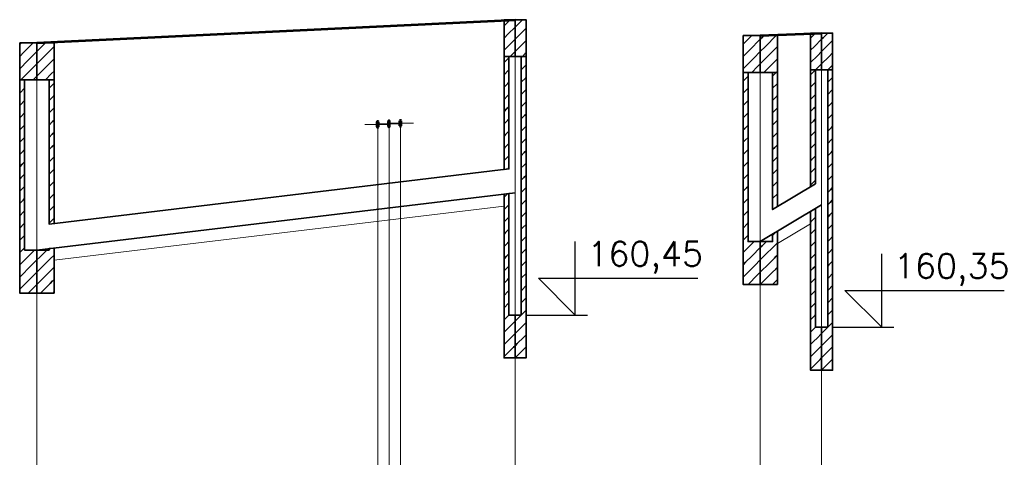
# Model space of a CAD drawing. Header units: millimetres. Extents: x 7.8 to 19, y -49.2 to -24.4.
# Tile 12 of 30: x 9.0012 to 9.0815, y -24.5526 to -24.5169. Entities that reach past the tile are written whole.
import ezdxf

# ---------------------------------------------------------------- set-up
doc = ezdxf.new("R2010")
doc.units = ezdxf.units.MM
doc.linetypes.add('DASHED', pattern=[0.75, 0.5, -0.25])
doc.layers.get('0').update_dxf_attribs({"lineweight": 13})
for name, color, linetype, lineweight in [('CIENKA', 7, 'Continuous', 15), ('CIENKA2', 1, 'Continuous', 25), ('CIENKA_PRZERYWANA', 7, 'DASHED', 15), ('GRUBA', 3, 'Continuous', 53), ('SREDNIA', 2, 'Continuous', 35)]:
    doc.layers.add(name, color=color, linetype=linetype, lineweight=lineweight)
doc.styles.add('romans', font='romans.shx')

# ---------------------------------------------------------------- blocks, each defined once
blk = doc.blocks.new('*X2644')
at = {"layer": 'SREDNIA', "color": 2, "linetype": 'Continuous', "ltscale": 0.01}
for p, q in [((1.228632, 0.126632), (1.2286, 0.1266)), ((1.2287, 0.1267), (1.228632, 0.126632)), ((1.2297, 0.1267), (1.22895, 0.12595)), ((1.22895, 0.12595), (1.2286, 0.1256)), ((1.229268, 0.125268), (1.2286, 0.1246)), ((1.23, 0.126), (1.229268, 0.125268)), ((1.229586, 0.124586), (1.2287, 0.1237)), ((1.23, 0.125), (1.229586, 0.124586)), ((1.229905, 0.123905), (1.2297, 0.1237)), ((1.23, 0.124), (1.229905, 0.123905))]:
    blk.add_line(p, q, dxfattribs=at)
blk = doc.blocks.new('*X2645')
at = {"layer": 'SREDNIA', "color": 2, "linetype": 'Continuous', "ltscale": 0.01}
for p, q in [((1.230223, 0.126223), (1.23, 0.126)), ((1.2307, 0.1267), (1.230223, 0.126223)), ((1.2314, 0.1264), (1.230541, 0.125541)), ((1.230541, 0.125541), (1.23, 0.125)), ((1.2314, 0.1254), (1.230859, 0.124859)), ((1.230859, 0.124859), (1.23, 0.124)), ((1.231177, 0.124177), (1.2307, 0.1237)), ((1.2314, 0.1244), (1.231177, 0.124177))]:
    blk.add_line(p, q, dxfattribs=at)
blk = doc.blocks.new('*X2646')
at = {"layer": 'SREDNIA', "color": 2, "linetype": 'Continuous', "ltscale": 0.01}
for p, q in [((1.2686, 0.1286), (1.268215, 0.128215)), ((1.268215, 0.128215), (1.2681, 0.1281)), ((1.269, 0.128), (1.268446, 0.127446)), ((1.268446, 0.127446), (1.2681, 0.1271)), ((1.269, 0.127), (1.268677, 0.126677)), ((1.268677, 0.126677), (1.2681, 0.1261)), ((1.268908, 0.125908), (1.2686, 0.1256)), ((1.269, 0.126), (1.268908, 0.125908))]:
    blk.add_line(p, q, dxfattribs=at)
blk = doc.blocks.new('*X2647')
at = {"layer": 'SREDNIA', "color": 2, "linetype": 'Continuous', "ltscale": 0.01}
for p, q in [((1.2696, 0.1286), (1.269138, 0.128138)), ((1.269138, 0.128138), (1.269, 0.128)), ((1.2699, 0.1279), (1.269369, 0.127369)), ((1.269369, 0.127369), (1.269, 0.127)), ((1.2699, 0.1269), (1.2696, 0.1266)), ((1.2696, 0.1266), (1.269, 0.126)), ((1.269831, 0.125831), (1.2696, 0.1256)), ((1.2699, 0.1259), (1.269831, 0.125831))]:
    blk.add_line(p, q, dxfattribs=at)
blk = doc.blocks.new('*X2648')
at = {"layer": 'SREDNIA', "color": 2, "linetype": 'Continuous', "ltscale": 0.01}
for p, q in [((1.2883, 0.1273), (1.287823, 0.126823)), ((1.289, 0.127), (1.288141, 0.126141)), ((1.287823, 0.126823), (1.2876, 0.1266)), ((1.288141, 0.126141), (1.2876, 0.1256)), ((1.288459, 0.125459), (1.2876, 0.1246)), ((1.289, 0.126), (1.288459, 0.125459)), ((1.288777, 0.124777), (1.2883, 0.1243)), ((1.289, 0.125), (1.288777, 0.124777))]:
    blk.add_line(p, q, dxfattribs=at)
blk = doc.blocks.new('*X2649')
at = {"layer": 'SREDNIA', "color": 2, "linetype": 'Continuous', "ltscale": 0.01}
for p, q in [((1.289095, 0.127095), (1.289, 0.127)), ((1.2893, 0.1273), (1.289095, 0.127095)), ((1.2903, 0.1273), (1.289414, 0.126414)), ((1.289414, 0.126414), (1.289, 0.126)), ((1.2904, 0.1264), (1.289732, 0.125732)), ((1.289732, 0.125732), (1.289, 0.125)), ((1.2904, 0.1254), (1.29005, 0.12505)), ((1.29005, 0.12505), (1.2893, 0.1243)), ((1.290368, 0.124368), (1.2903, 0.1243)), ((1.2904, 0.1244), (1.290368, 0.124368))]:
    blk.add_line(p, q, dxfattribs=at)
blk = doc.blocks.new('*X2650')
at = {"layer": 'SREDNIA', "color": 2, "linetype": 'Continuous', "ltscale": 0.01}
for p, q in [((1.293192, 0.127192), (1.2931, 0.1271)), ((1.2935, 0.1275), (1.293192, 0.127192)), ((1.294, 0.127), (1.293423, 0.126423)), ((1.293423, 0.126423), (1.2931, 0.1261)), ((1.293654, 0.125654), (1.2931, 0.1251)), ((1.294, 0.126), (1.293654, 0.125654)), ((1.293885, 0.124885), (1.2935, 0.1245)), ((1.294, 0.125), (1.293885, 0.124885))]:
    blk.add_line(p, q, dxfattribs=at)
blk = doc.blocks.new('*X2651')
at = {"layer": 'SREDNIA', "color": 2, "linetype": 'Continuous', "ltscale": 0.01}
for p, q in [((1.294115, 0.127115), (1.294, 0.127)), ((1.2945, 0.1275), (1.294115, 0.127115)), ((1.2949, 0.1269), (1.294346, 0.126346)), ((1.294346, 0.126346), (1.294, 0.126)), ((1.294577, 0.125577), (1.294, 0.125)), ((1.2949, 0.1259), (1.294577, 0.125577)), ((1.294808, 0.124808), (1.2945, 0.1245)), ((1.2949, 0.1249), (1.294808, 0.124808))]:
    blk.add_line(p, q, dxfattribs=at)
blk = doc.blocks.new('*X2752')
at = {"layer": 'SREDNIA', "color": 2, "linetype": 'Continuous', "ltscale": 0.01}
for p, q in [((1.228603, 0.123603), (1.2287, 0.1237)), ((1.2286, 0.1236), (1.228603, 0.123603)), ((1.228631, 0.122631), (1.229, 0.123)), ((1.2286, 0.1226), (1.228631, 0.122631)), ((1.2286, 0.1216), (1.228659, 0.121659)), ((1.228659, 0.121659), (1.229, 0.122)), ((1.2286, 0.1206), (1.228687, 0.120687)), ((1.228687, 0.120687), (1.229, 0.121)), ((1.2286, 0.1196), (1.228715, 0.119715)), ((1.228715, 0.119715), (1.229, 0.12)), ((1.228743, 0.118743), (1.229, 0.119)), ((1.2286, 0.1186), (1.228743, 0.118743)), ((1.2286, 0.1176), (1.228771, 0.117771)), ((1.228771, 0.117771), (1.229, 0.118)), ((1.2286, 0.1166), (1.228799, 0.116799)), ((1.228799, 0.116799), (1.229, 0.117)), ((1.2286, 0.1156), (1.228827, 0.115827)), ((1.228827, 0.115827), (1.229, 0.116)), ((1.2286, 0.1146), (1.228855, 0.114855)), ((1.228855, 0.114855), (1.229, 0.115)), ((1.2286, 0.1136), (1.228883, 0.113883)), ((1.228883, 0.113883), (1.229, 0.114)), ((1.2286, 0.1126), (1.22891, 0.11291)), ((1.22891, 0.11291), (1.229, 0.113)), ((1.2286, 0.1116), (1.228938, 0.111938)), ((1.228938, 0.111938), (1.229, 0.112)), ((1.2286, 0.1106), (1.228966, 0.110966)), ((1.228966, 0.110966), (1.229, 0.111)), ((1.2286, 0.1096), (1.228994, 0.109994)), ((1.228994, 0.109994), (1.229, 0.11)), ((1.2298, 0.1098), (1.229178, 0.109178)), ((1.228897, 0.108897), (1.2286, 0.1086)), ((1.229178, 0.109178), (1.228897, 0.108897)), ((1.23, 0.109), (1.2294, 0.1084)), ((1.228768, 0.107768), (1.2286, 0.1076)), ((1.229622, 0.107622), (1.228639, 0.106639)), ((1.2294, 0.1084), (1.228768, 0.107768)), ((1.23, 0.108), (1.229622, 0.107622)), ((1.229844, 0.106844), (1.2293, 0.1063)), ((1.23, 0.107), (1.229844, 0.106844)), ((1.228639, 0.106639), (1.2286, 0.1066))]:
    blk.add_line(p, q, dxfattribs=at)
blk = doc.blocks.new('*X2753')
at = {"layer": 'SREDNIA', "color": 2, "linetype": 'Continuous', "ltscale": 0.01}
for p, q in [((1.231389, 0.123389), (1.231, 0.123)), ((1.2314, 0.1234), (1.231389, 0.123389)), ((1.231354, 0.122354), (1.231, 0.122)), ((1.2314, 0.1224), (1.231354, 0.122354)), ((1.231319, 0.121319), (1.231, 0.121)), ((1.2314, 0.1214), (1.231319, 0.121319)), ((1.231284, 0.120284), (1.231, 0.12)), ((1.2314, 0.1204), (1.231284, 0.120284)), ((1.231249, 0.119249), (1.231, 0.119)), ((1.2314, 0.1194), (1.231249, 0.119249)), ((1.231214, 0.118214), (1.231, 0.118)), ((1.2314, 0.1184), (1.231214, 0.118214)), ((1.2314, 0.1174), (1.231179, 0.117179)), ((1.231179, 0.117179), (1.231, 0.117)), ((1.231143, 0.116143), (1.231, 0.116)), ((1.2314, 0.1164), (1.231143, 0.116143)), ((1.231108, 0.115108), (1.231, 0.115)), ((1.2314, 0.1154), (1.231108, 0.115108)), ((1.231073, 0.114073), (1.231, 0.114)), ((1.2314, 0.1144), (1.231073, 0.114073)), ((1.2314, 0.1134), (1.231038, 0.113038)), ((1.231038, 0.113038), (1.231, 0.113)), ((1.231003, 0.112003), (1.231, 0.112)), ((1.2314, 0.1124), (1.231003, 0.112003))]:
    blk.add_line(p, q, dxfattribs=at)
blk = doc.blocks.new('*X2754')
at = {"layer": 'SREDNIA', "color": 2, "linetype": 'Continuous', "ltscale": 0.01}
for p, q in [((1.23, 0.109), (1.230229, 0.109229)), ((1.230229, 0.109229), (1.2308, 0.1098)), ((1.231092, 0.109092), (1.2314, 0.1094)), ((1.23, 0.108), (1.230514, 0.108514)), ((1.230514, 0.108514), (1.231082, 0.109082)), ((1.231082, 0.109082), (1.231092, 0.109092)), ((1.23, 0.107), (1.2308, 0.1078)), ((1.2308, 0.1078), (1.231185, 0.108185)), ((1.231185, 0.108185), (1.231191, 0.108191)), ((1.231191, 0.108191), (1.2314, 0.1084)), ((1.2303, 0.1063), (1.231086, 0.107086)), ((1.231086, 0.107086), (1.231287, 0.107287)), ((1.231287, 0.107287), (1.231291, 0.107291)), ((1.231291, 0.107291), (1.2314, 0.1074)), ((1.2313, 0.1063), (1.231371, 0.106371)), ((1.231371, 0.106371), (1.23139, 0.10639)), ((1.23139, 0.10639), (1.2314, 0.1064)), ((1.23139, 0.10639), (1.23139, 0.10639))]:
    blk.add_line(p, q, dxfattribs=at)
blk = doc.blocks.new('*X2755')
at = {"layer": 'SREDNIA', "color": 2, "linetype": 'Continuous', "ltscale": 0.01}
for p, q in [((1.268495, 0.125495), (1.2681, 0.1251)), ((1.2685, 0.1255), (1.268495, 0.125495)), ((1.2685, 0.1245), (1.26845, 0.12445)), ((1.26845, 0.12445), (1.2681, 0.1241)), ((1.268405, 0.123405), (1.2681, 0.1231)), ((1.2685, 0.1235), (1.268405, 0.123405)), ((1.26836, 0.12236), (1.2681, 0.1221)), ((1.2685, 0.1225), (1.26836, 0.12236)), ((1.268314, 0.121314), (1.2681, 0.1211)), ((1.2685, 0.1215), (1.268314, 0.121314)), ((1.2685, 0.1205), (1.268269, 0.120269)), ((1.268269, 0.120269), (1.2681, 0.1201)), ((1.268224, 0.119224), (1.2681, 0.1191)), ((1.2685, 0.1195), (1.268224, 0.119224)), ((1.268178, 0.118178), (1.2681, 0.1181)), ((1.2685, 0.1185), (1.268178, 0.118178)), ((1.2685, 0.1175), (1.268133, 0.117133)), ((1.268133, 0.117133), (1.2681, 0.1171)), ((1.2685, 0.1165), (1.268409, 0.116409))]:
    blk.add_line(p, q, dxfattribs=at)
blk = doc.blocks.new('*X2756')
at = {"layer": 'SREDNIA', "color": 2, "linetype": 'Continuous', "ltscale": 0.01}
for p, q in [((1.2681, 0.1141), (1.268111, 0.114111)), ((1.268111, 0.114111), (1.268409, 0.114409)), ((1.268149, 0.113149), (1.2685, 0.1135)), ((1.2681, 0.1131), (1.268149, 0.113149)), ((1.268188, 0.112188), (1.2685, 0.1125)), ((1.2681, 0.1121), (1.268188, 0.112188)), ((1.2681, 0.1111), (1.268227, 0.111227)), ((1.268227, 0.111227), (1.2685, 0.1115)), ((1.2681, 0.1101), (1.268266, 0.110266)), ((1.268266, 0.110266), (1.2685, 0.1105)), ((1.2681, 0.1091), (1.268305, 0.109305)), ((1.268305, 0.109305), (1.2685, 0.1095)), ((1.268344, 0.108344), (1.2685, 0.1085)), ((1.2681, 0.1081), (1.268344, 0.108344)), ((1.2681, 0.1071), (1.268383, 0.107383)), ((1.268383, 0.107383), (1.2685, 0.1075)), ((1.2681, 0.1061), (1.268422, 0.106422)), ((1.268422, 0.106422), (1.2685, 0.1065)), ((1.2681, 0.1051), (1.268461, 0.105461)), ((1.268461, 0.105461), (1.2685, 0.1055)), ((1.2685, 0.1045), (1.2681, 0.1041)), ((1.2681, 0.1041), (1.2685, 0.1045)), ((1.268625, 0.103625), (1.268371, 0.103371)), ((1.269, 0.104), (1.268625, 0.103625)), ((1.268371, 0.103371), (1.2681, 0.1031)), ((1.269, 0.103), (1.26875, 0.10275)), ((1.268242, 0.102242), (1.2681, 0.1021)), ((1.26875, 0.10275), (1.268242, 0.102242)), ((1.269, 0.102), (1.268875, 0.101875)), ((1.268875, 0.101875), (1.268113, 0.101113)), ((1.268113, 0.101113), (1.2681, 0.1011))]:
    blk.add_line(p, q, dxfattribs=at)
blk = doc.blocks.new('*X2757')
at = {"layer": 'SREDNIA', "color": 2, "linetype": 'Continuous', "ltscale": 0.01}
for p, q in [((1.2695, 0.1255), (1.2696, 0.1256)), ((1.2695, 0.1245), (1.269886, 0.124886)), ((1.269886, 0.124886), (1.2699, 0.1249)), ((1.2695, 0.1235), (1.269867, 0.123867)), ((1.269867, 0.123867), (1.2699, 0.1239)), ((1.269848, 0.122848), (1.2699, 0.1229)), ((1.2695, 0.1225), (1.269848, 0.122848)), ((1.2695, 0.1215), (1.269829, 0.121829)), ((1.269829, 0.121829), (1.2699, 0.1219)), ((1.2695, 0.1205), (1.269809, 0.120809)), ((1.269809, 0.120809), (1.2699, 0.1209)), ((1.2695, 0.1195), (1.26979, 0.11979)), ((1.26979, 0.11979), (1.2699, 0.1199)), ((1.269771, 0.118771), (1.2699, 0.1189)), ((1.2695, 0.1185), (1.269771, 0.118771)), ((1.2695, 0.1175), (1.269751, 0.117751)), ((1.269751, 0.117751), (1.2699, 0.1179)), ((1.2695, 0.1165), (1.269732, 0.116732)), ((1.269732, 0.116732), (1.2699, 0.1169)), ((1.2695, 0.1155), (1.269713, 0.115713)), ((1.269713, 0.115713), (1.2699, 0.1159)), ((1.269693, 0.114693), (1.2699, 0.1149)), ((1.2695, 0.1145), (1.269693, 0.114693)), ((1.2695, 0.1135), (1.269674, 0.113674)), ((1.269674, 0.113674), (1.2699, 0.1139)), ((1.2695, 0.1125), (1.269655, 0.112655)), ((1.269655, 0.112655), (1.2699, 0.1129)), ((1.2695, 0.1115), (1.269635, 0.111635)), ((1.269635, 0.111635), (1.2699, 0.1119)), ((1.269616, 0.110616), (1.2699, 0.1109)), ((1.2695, 0.1105), (1.269616, 0.110616)), ((1.2695, 0.1095), (1.269597, 0.109597)), ((1.269597, 0.109597), (1.2699, 0.1099)), ((1.2695, 0.1085), (1.269577, 0.108577)), ((1.269577, 0.108577), (1.2699, 0.1089)), ((1.269558, 0.107558), (1.2699, 0.1079)), ((1.2695, 0.1075), (1.269558, 0.107558)), ((1.269539, 0.106539), (1.2699, 0.1069)), ((1.2695, 0.1065), (1.269539, 0.106539)), ((1.2695, 0.1055), (1.269519, 0.105519)), ((1.269519, 0.105519), (1.2699, 0.1059)), ((1.2695, 0.1045), (1.269, 0.104)), ((1.269, 0.104), (1.2695, 0.1045)), ((1.2695, 0.1045), (1.2699, 0.1049)), ((1.2699, 0.1049), (1.2695, 0.1045)), ((1.269603, 0.103603), (1.269333, 0.103333)), ((1.2699, 0.1039), (1.269603, 0.103603)), ((1.269333, 0.103333), (1.269, 0.103)), ((1.2699, 0.1029), (1.269705, 0.102705)), ((1.269167, 0.102167), (1.269, 0.102)), ((1.269705, 0.102705), (1.269167, 0.102167)), ((1.269808, 0.101808), (1.269, 0.101)), ((1.269808, 0.101808), (1.269, 0.101)), ((1.2699, 0.1019), (1.269808, 0.101808))]:
    blk.add_line(p, q, dxfattribs=at)
blk = doc.blocks.new('*X2758')
at = {"layer": 'SREDNIA', "color": 2, "linetype": 'Continuous', "ltscale": 0.01}
for p, q in [((1.28762, 0.12362), (1.288, 0.124)), ((1.2876, 0.1236), (1.28762, 0.12362)), ((1.287648, 0.122648), (1.288, 0.123)), ((1.2876, 0.1226), (1.287648, 0.122648)), ((1.2876, 0.1216), (1.287676, 0.121676)), ((1.287676, 0.121676), (1.288, 0.122)), ((1.2876, 0.1206), (1.287704, 0.120704)), ((1.287704, 0.120704), (1.288, 0.121)), ((1.2876, 0.1196), (1.287732, 0.119732)), ((1.287732, 0.119732), (1.288, 0.12)), ((1.287761, 0.118761), (1.288, 0.119)), ((1.2876, 0.1186), (1.287761, 0.118761)), ((1.2876, 0.1176), (1.287789, 0.117789)), ((1.287789, 0.117789), (1.288, 0.118)), ((1.2876, 0.1166), (1.287817, 0.116817)), ((1.287817, 0.116817), (1.288, 0.117)), ((1.2876, 0.1156), (1.287845, 0.115845)), ((1.287845, 0.115845), (1.288, 0.116)), ((1.2876, 0.1146), (1.287873, 0.114873)), ((1.287873, 0.114873), (1.288, 0.115)), ((1.2876, 0.1136), (1.287901, 0.113901)), ((1.287901, 0.113901), (1.288, 0.114)), ((1.2876, 0.1126), (1.28793, 0.11293)), ((1.28793, 0.11293), (1.288, 0.113)), ((1.2876, 0.1116), (1.287958, 0.111958)), ((1.287958, 0.111958), (1.288, 0.112)), ((1.2876, 0.1106), (1.287986, 0.110986)), ((1.287986, 0.110986), (1.288, 0.111)), ((1.288111, 0.110111), (1.287935, 0.109935)), ((1.2885, 0.1105), (1.288111, 0.110111)), ((1.287935, 0.109935), (1.2876, 0.1096)), ((1.288333, 0.109333), (1.287806, 0.108806)), ((1.289, 0.11), (1.288333, 0.109333)), ((1.287806, 0.108806), (1.2876, 0.1086)), ((1.288556, 0.108556), (1.287677, 0.107677)), ((1.289, 0.109), (1.288556, 0.108556)), ((1.287677, 0.107677), (1.2876, 0.1076)), ((1.288778, 0.107778), (1.288, 0.107)), ((1.289, 0.108), (1.288778, 0.107778))]:
    blk.add_line(p, q, dxfattribs=at)
blk = doc.blocks.new('*X2759')
at = {"layer": 'SREDNIA', "color": 2, "linetype": 'Continuous', "ltscale": 0.01}
for p, q in [((1.29, 0.124), (1.2903, 0.1243)), ((1.290367, 0.123367), (1.29, 0.123)), ((1.2904, 0.1234), (1.290367, 0.123367)), ((1.29033, 0.12233), (1.29, 0.122)), ((1.2904, 0.1224), (1.29033, 0.12233)), ((1.290292, 0.121292), (1.29, 0.121)), ((1.2904, 0.1214), (1.290292, 0.121292)), ((1.290255, 0.120255), (1.29, 0.12)), ((1.2904, 0.1204), (1.290255, 0.120255)), ((1.290218, 0.119218), (1.29, 0.119)), ((1.2904, 0.1194), (1.290218, 0.119218)), ((1.290181, 0.118181), (1.29, 0.118)), ((1.2904, 0.1184), (1.290181, 0.118181)), ((1.2904, 0.1174), (1.290144, 0.117144)), ((1.290144, 0.117144), (1.29, 0.117)), ((1.290107, 0.116107), (1.29, 0.116)), ((1.2904, 0.1164), (1.290107, 0.116107)), ((1.29007, 0.11507), (1.29, 0.115)), ((1.2904, 0.1154), (1.29007, 0.11507)), ((1.290033, 0.114033), (1.29, 0.114)), ((1.2904, 0.1144), (1.290033, 0.114033)), ((1.2904, 0.1134), (1.290275, 0.113275))]:
    blk.add_line(p, q, dxfattribs=at)
blk = doc.blocks.new('*X2760')
at = {"layer": 'SREDNIA', "color": 2, "linetype": 'Continuous', "ltscale": 0.01}
for p, q in [((1.29, 0.111), (1.290009, 0.111009)), ((1.290009, 0.111009), (1.29025, 0.11125)), ((1.289, 0.11), (1.289143, 0.110143)), ((1.289143, 0.110143), (1.2895, 0.1105)), ((1.289429, 0.109429), (1.290051, 0.110051)), ((1.290051, 0.110051), (1.290098, 0.110098)), ((1.290098, 0.110098), (1.2904, 0.1104)), ((1.289, 0.109), (1.289429, 0.109429)), ((1.290187, 0.109187), (1.2904, 0.1094)), ((1.289, 0.108), (1.289714, 0.108714)), ((1.289714, 0.108714), (1.290154, 0.109154)), ((1.290154, 0.109154), (1.290187, 0.109187)), ((1.289, 0.107), (1.29, 0.108)), ((1.289, 0.107), (1.29, 0.108)), ((1.29, 0.108), (1.290256, 0.108256)), ((1.290256, 0.108256), (1.290276, 0.108276)), ((1.290276, 0.108276), (1.2904, 0.1084)), ((1.29, 0.107), (1.290286, 0.107286)), ((1.290286, 0.107286), (1.290359, 0.107359)), ((1.290359, 0.107359), (1.290364, 0.107364)), ((1.290364, 0.107364), (1.2904, 0.1074))]:
    blk.add_line(p, q, dxfattribs=at)
blk = doc.blocks.new('*X2761')
at = {"layer": 'SREDNIA', "color": 2, "linetype": 'Continuous', "ltscale": 0.01}
for p, q in [((1.2935, 0.1245), (1.2931, 0.1241)), ((1.2931, 0.1241), (1.2935, 0.1245)), ((1.293456, 0.123456), (1.2931, 0.1231)), ((1.2935, 0.1235), (1.293456, 0.123456)), ((1.293412, 0.122412), (1.2931, 0.1221)), ((1.2935, 0.1225), (1.293412, 0.122412)), ((1.293369, 0.121369), (1.2931, 0.1211)), ((1.2935, 0.1215), (1.293369, 0.121369)), ((1.2935, 0.1205), (1.293325, 0.120325)), ((1.293325, 0.120325), (1.2931, 0.1201)), ((1.293281, 0.119281), (1.2931, 0.1191)), ((1.2935, 0.1195), (1.293281, 0.119281)), ((1.293237, 0.118237), (1.2931, 0.1181)), ((1.2935, 0.1185), (1.293237, 0.118237)), ((1.2935, 0.1175), (1.293193, 0.117193)), ((1.293193, 0.117193), (1.2931, 0.1171)), ((1.2935, 0.1165), (1.29315, 0.11615)), ((1.29315, 0.11615), (1.2931, 0.1161)), ((1.293106, 0.115106), (1.2931, 0.1151)), ((1.2935, 0.1155), (1.293106, 0.115106))]:
    blk.add_line(p, q, dxfattribs=at)
blk = doc.blocks.new('*X2762')
at = {"layer": 'SREDNIA', "color": 2, "linetype": 'Continuous', "ltscale": 0.01}
for p, q in [((1.293135, 0.112135), (1.2935, 0.1125)), ((1.2931, 0.1121), (1.293135, 0.112135)), ((1.2931, 0.1111), (1.293175, 0.111175)), ((1.293175, 0.111175), (1.2935, 0.1115)), ((1.2931, 0.1101), (1.293216, 0.110216)), ((1.293216, 0.110216), (1.2935, 0.1105)), ((1.2931, 0.1091), (1.293257, 0.109257)), ((1.293257, 0.109257), (1.2935, 0.1095)), ((1.293297, 0.108297), (1.2935, 0.1085)), ((1.2931, 0.1081), (1.293297, 0.108297)), ((1.2931, 0.1071), (1.293338, 0.107338)), ((1.293338, 0.107338), (1.2935, 0.1075)), ((1.2931, 0.1061), (1.293378, 0.106378)), ((1.293378, 0.106378), (1.2935, 0.1065)), ((1.2931, 0.1051), (1.293419, 0.105419)), ((1.293419, 0.105419), (1.2935, 0.1055)), ((1.2931, 0.1041), (1.293459, 0.104459)), ((1.293459, 0.104459), (1.2935, 0.1045)), ((1.2935, 0.1035), (1.2931, 0.1031)), ((1.2931, 0.1031), (1.2935, 0.1035)), ((1.294, 0.103), (1.293625, 0.102625)), ((1.293371, 0.102371), (1.2931, 0.1021)), ((1.293625, 0.102625), (1.293371, 0.102371)), ((1.294, 0.102), (1.29375, 0.10175)), ((1.293242, 0.101242), (1.2931, 0.1011)), ((1.29375, 0.10175), (1.293242, 0.101242)), ((1.293875, 0.100875), (1.293113, 0.100113)), ((1.294, 0.101), (1.293875, 0.100875)), ((1.293113, 0.100113), (1.2931, 0.1001))]:
    blk.add_line(p, q, dxfattribs=at)
blk = doc.blocks.new('*X2763')
at = {"layer": 'SREDNIA', "color": 2, "linetype": 'Continuous', "ltscale": 0.01}
for p, q in [((1.2945, 0.1235), (1.294888, 0.123888)), ((1.294888, 0.123888), (1.2949, 0.1239)), ((1.2945, 0.1225), (1.294869, 0.122869)), ((1.294869, 0.122869), (1.2949, 0.1229)), ((1.2945, 0.1215), (1.29485, 0.12185)), ((1.29485, 0.12185), (1.2949, 0.1219)), ((1.2945, 0.1205), (1.29483, 0.12083)), ((1.29483, 0.12083), (1.2949, 0.1209)), ((1.2945, 0.1195), (1.294811, 0.119811)), ((1.294811, 0.119811), (1.2949, 0.1199)), ((1.294791, 0.118791), (1.2949, 0.1189)), ((1.2945, 0.1185), (1.294791, 0.118791)), ((1.2945, 0.1175), (1.294772, 0.117772)), ((1.294772, 0.117772), (1.2949, 0.1179)), ((1.2945, 0.1165), (1.294752, 0.116752)), ((1.294752, 0.116752), (1.2949, 0.1169)), ((1.2945, 0.1155), (1.294733, 0.115733)), ((1.294733, 0.115733), (1.2949, 0.1159)), ((1.294714, 0.114714), (1.2949, 0.1149)), ((1.2945, 0.1145), (1.294714, 0.114714)), ((1.2945, 0.1135), (1.294694, 0.113694)), ((1.294694, 0.113694), (1.2949, 0.1139)), ((1.2945, 0.1125), (1.294675, 0.112675)), ((1.294675, 0.112675), (1.2949, 0.1129)), ((1.2945, 0.1115), (1.294655, 0.111655)), ((1.294655, 0.111655), (1.2949, 0.1119)), ((1.294636, 0.110636), (1.2949, 0.1109)), ((1.2945, 0.1105), (1.294636, 0.110636)), ((1.2945, 0.1095), (1.294617, 0.109617)), ((1.294617, 0.109617), (1.2949, 0.1099)), ((1.2945, 0.1085), (1.294597, 0.108597)), ((1.294597, 0.108597), (1.2949, 0.1089)), ((1.294578, 0.107578), (1.2949, 0.1079)), ((1.2945, 0.1075), (1.294578, 0.107578)), ((1.294558, 0.106558), (1.2949, 0.1069)), ((1.2945, 0.1065), (1.294558, 0.106558)), ((1.2945, 0.1055), (1.294539, 0.105539)), ((1.294539, 0.105539), (1.2949, 0.1059)), ((1.2945, 0.1045), (1.294519, 0.104519)), ((1.294519, 0.104519), (1.2949, 0.1049)), ((1.2945, 0.1035), (1.2949, 0.1039)), ((1.2949, 0.1039), (1.2945, 0.1035)), ((1.2945, 0.1035), (1.294, 0.103)), ((1.294, 0.103), (1.2945, 0.1035)), ((1.2949, 0.1029), (1.294603, 0.102603)), ((1.294333, 0.102333), (1.294, 0.102)), ((1.294603, 0.102603), (1.294333, 0.102333)), ((1.294705, 0.101705), (1.294167, 0.101167)), ((1.2949, 0.1019), (1.294705, 0.101705)), ((1.294167, 0.101167), (1.294, 0.101)), ((1.294808, 0.100808), (1.294, 0.1)), ((1.294808, 0.100808), (1.294, 0.1)), ((1.2949, 0.1009), (1.294808, 0.100808))]:
    blk.add_line(p, q, dxfattribs=at)

msp = doc.modelspace()

# ---------------------------------------------------------------- linework, layer by layer
at = {"layer": 'CIENKA', "color": 7, "linetype": 'Continuous', "ltscale": 0.01}
for p, q in [((9.04162, -24.616457), (9.04162, -24.516857)), ((9.06662, -24.605992), (9.06662, -24.517957)), ((9.00262, -24.616457), (9.00262, -24.518757)), ((9.06162, -24.616457), (9.06162, -24.518157)), ((9.02937, -24.525403), (9.03147, -24.525403)), ((9.03029, -24.525358), (9.03239, -24.525358)), ((9.03042, -24.525403), (9.03042, -24.584457)), ((9.03123, -24.525312), (9.03333, -24.525312)), ((9.03134, -24.525358), (9.03134, -24.584457)), ((9.03228, -24.525312), (9.03228, -24.584457))]:
    msp.add_line(p, q, dxfattribs=at)
at = {"layer": 'CIENKA2', "color": 1, "linetype": 'Continuous', "ltscale": 0.01}
for p, q in [((9.04652, -24.540957), (9.04652, -24.534957)), ((9.07152, -24.541957), (9.07152, -24.535957)), ((9.04652, -24.540957), (9.04352, -24.537957)), ((9.04352, -24.537957), (9.05652, -24.537957)), ((9.07152, -24.541957), (9.06852, -24.538957)), ((9.06852, -24.538957), (9.08152, -24.538957)), ((9.04252, -24.540957), (9.04752, -24.540957)), ((9.06752, -24.541957), (9.07252, -24.541957))]:
    msp.add_line(p, q, dxfattribs=at)
at = {"layer": 'CIENKA_PRZERYWANA', "color": 7, "linetype": 'DASHED', "ltscale": 0.01}
for p, q in [((9.00402, -24.536489), (9.04072, -24.532085)), ((9.06302, -24.535124), (9.06572, -24.533504))]:
    msp.add_line(p, q, dxfattribs=at)
at = {"layer": 'GRUBA', "color": 3, "linetype": 'Continuous', "ltscale": 0.01}
for p, q in [((9.00262, -24.518757), (9.04162, -24.516857)), ((9.06162, -24.518157), (9.06662, -24.517957)), ((9.03037, -24.525603), (9.03037, -24.525203)), ((9.03047, -24.525603), (9.03047, -24.525203)), ((9.03129, -24.525558), (9.03129, -24.525158)), ((9.03139, -24.525558), (9.03139, -24.525158)), ((9.03223, -24.525512), (9.03223, -24.525112)), ((9.03233, -24.525512), (9.03233, -24.525112))]:
    msp.add_line(p, q, dxfattribs=at)
for centre, start, end in [((9.03042, -24.525203), 0, 180), ((9.03134, -24.525158), 0, 180), ((9.03228, -24.525112), 0, 180), ((9.03042, -24.525603), 180, 0), ((9.03134, -24.525558), 180, 0), ((9.03228, -24.525512), 180, 0)]:
    msp.add_arc(centre, 0.00005, start, end, dxfattribs=at)
at = {"layer": 'SREDNIA', "color": 2, "linetype": 'Continuous', "ltscale": 0.01}
for p, q in [((9.00262, -24.518757), (9.04162, -24.516857)), ((9.06162, -24.518157), (9.06662, -24.517957)), ((9.00362, -24.533537), (9.04112, -24.529037)), ((9.06262, -24.532343), (9.06612, -24.530243)), ((9.00262, -24.535657), (9.04162, -24.530977)), ((9.06162, -24.534957), (9.06662, -24.531957))]:
    msp.add_line(p, q, dxfattribs=at)
at = {"layer": 'SREDNIA', "color": 2, "ltscale": 0.01}
for points in [[(9.04072, -24.516857), (9.04162, -24.516857), (9.04162, -24.519857), (9.04072, -24.519857), (9.04072, -24.516857)], [(9.04162, -24.516857), (9.04252, -24.516857), (9.04252, -24.519857), (9.04162, -24.519857), (9.04162, -24.516857)], [(9.06572, -24.517957), (9.06662, -24.517957), (9.06662, -24.520957), (9.06572, -24.520957), (9.06572, -24.517957)], [(9.06662, -24.517957), (9.06752, -24.517957), (9.06752, -24.520957), (9.06662, -24.520957), (9.06662, -24.517957)], [(9.00122, -24.518757), (9.00262, -24.518757), (9.00262, -24.521757), (9.00122, -24.521757), (9.00122, -24.518757)], [(9.00262, -24.518757), (9.00402, -24.518757), (9.00402, -24.521757), (9.00262, -24.521757), (9.00262, -24.518757)], [(9.06022, -24.518157), (9.06162, -24.518157), (9.06162, -24.521157), (9.06022, -24.521157), (9.06022, -24.518157)], [(9.06162, -24.518157), (9.06302, -24.518157), (9.06302, -24.521157), (9.06162, -24.521157), (9.06162, -24.518157)], [(9.04112, -24.519857), (9.04112, -24.529037), (9.04072, -24.529087), (9.04072, -24.519857), (9.04112, -24.519857)], [(9.04162, -24.540957), (9.04212, -24.540957), (9.04212, -24.519857), (9.04252, -24.519857), (9.04252, -24.544457), (9.04162, -24.544457), (9.04162, -24.540957)], [(9.06062, -24.521157), (9.06062, -24.534957), (9.06162, -24.534957), (9.06162, -24.538457), (9.06022, -24.538457), (9.06022, -24.521157), (9.06062, -24.521157)], [(9.06302, -24.521157), (9.06302, -24.532107), (9.06262, -24.532347), (9.06262, -24.521157), (9.06302, -24.521157)], [(9.06612, -24.520957), (9.06612, -24.530247), (9.06572, -24.530487), (9.06572, -24.520957), (9.06612, -24.520957)], [(9.06662, -24.541957), (9.06712, -24.541957), (9.06712, -24.520957), (9.06752, -24.520957), (9.06752, -24.545457), (9.06662, -24.545457), (9.06662, -24.541957)], [(9.00162, -24.521757), (9.00162, -24.535657), (9.00262, -24.535657), (9.00262, -24.539157), (9.00122, -24.539157), (9.00122, -24.521757), (9.00162, -24.521757)], [(9.00402, -24.521757), (9.00402, -24.533487), (9.00362, -24.533537), (9.00362, -24.521757), (9.00402, -24.521757)], [(9.04112, -24.540957), (9.04162, -24.540957), (9.04162, -24.544457), (9.04072, -24.544457), (9.04072, -24.531087), (9.04112, -24.531037), (9.04112, -24.540957)], [(9.06612, -24.541957), (9.06662, -24.541957), (9.06662, -24.545457), (9.06572, -24.545457), (9.06572, -24.532497), (9.06612, -24.532257), (9.06612, -24.541957)], [(9.06302, -24.538457), (9.06162, -24.538457), (9.06162, -24.534957), (9.06262, -24.534957), (9.06262, -24.534357), (9.06302, -24.534117), (9.06302, -24.538457)], [(9.00402, -24.539157), (9.00262, -24.539157), (9.00262, -24.535657), (9.00362, -24.535657), (9.00362, -24.535537), (9.00402, -24.535487), (9.00402, -24.539157)]]:
    msp.add_lwpolyline(points, dxfattribs=at)

# ---------------------------------------------------------------- block references
at = {"linetype": 'Continuous'}
for name in ['*X2646', '*X2647', '*X2650', '*X2651', '*X2644', '*X2645', '*X2648', '*X2649', '*X2755', '*X2757', '*X2759', '*X2761', '*X2752', '*X2758', '*X2763', '*X2753', '*X2756', '*X2762', '*X2760', '*X2754']:
    msp.add_blockref(name, (7.77262, -24.645457), dxfattribs=at)

# ---------------------------------------------------------------- texts
at = {"layer": 'CIENKA2', "color": 1, "linetype": 'Continuous', "ltscale": 0.01, "style": 'romans'}
for s, p in [('160,45', (9.04752, -24.536957)), ('160,35', (9.07252, -24.537957))]:
    msp.add_text(s, height=0.002, dxfattribs=at).set_placement(p)

doc.saveas('drawing.dxf')
